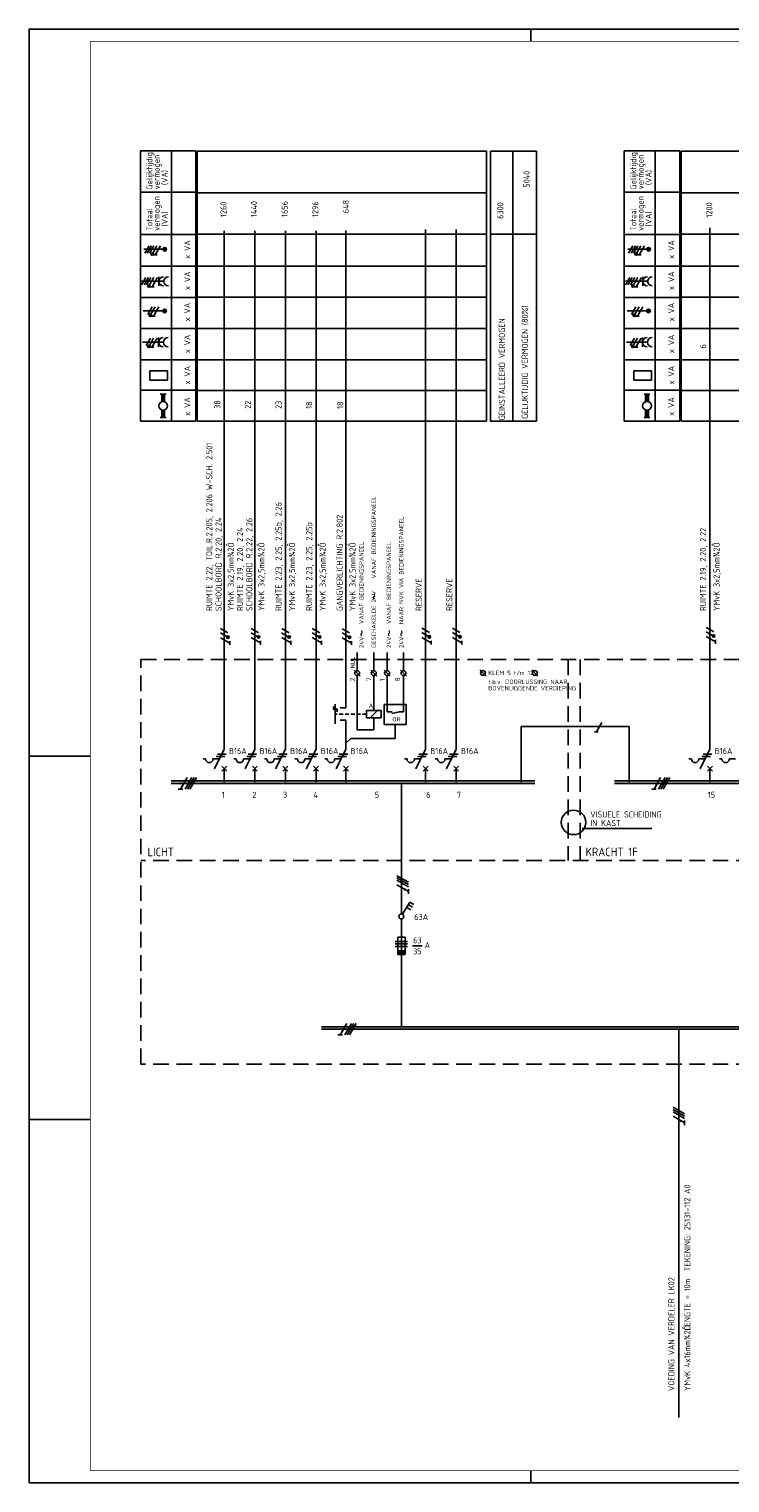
# Model space of a CAD drawing. Header units: millimetres. Extents: x 0 to 841, y 0 to 594.
# Tile 1 of 4: x 0 to 286, y 0 to 594. Entities that reach past the tile are written whole.
import ezdxf
from ezdxf.enums import TextEntityAlignment as Align

# ---------------------------------------------------------------- set-up
doc = ezdxf.new("R2010")
doc.units = ezdxf.units.MM
doc.linetypes.add('HIDDEN', pattern=[9.525, 6.35, -3.175])
doc.layers.get('0').update_dxf_attribs({"linetype": 'CONTINUOUS'})
for name, color, linetype in [('1', 7, 'CONTINUOUS'), ('40', 1, 'CONTINUOUS'), ('70', 1, 'CONTINUOUS'), ('71', 2, 'CONTINUOUS'), ('73', 4, 'CONTINUOUS'), ('BLOKASP', 9, 'CONTINUOUS'), ('EL$2B---_KADER', 4, 'CONTINUOUS'), ('LIJN018', 210, 'CONTINUOUS'), ('LIJN025', 10, 'CONTINUOUS'), ('LIJN035', 50, 'CONTINUOUS'), ('LIJN050', 90, 'CONTINUOUS'), ('TEKST18', 210, 'CONTINUOUS'), ('TEKST25', 10, 'CONTINUOUS'), ('TEKST35', 50, 'CONTINUOUS'), ('TEKST50', 90, 'CONTINUOUS')]:
    doc.layers.add(name, color=color, linetype=linetype)
doc.styles.add('5_0', font='iso.shx')
doc.styles.add('ISO', font='ISO.SHX')
doc.styles.add('NEN', font='iso.shx')
doc.styles.add('ROMAND', font='romand')
doc.styles.get("Standard").update_dxf_attribs({"font": 'iso.shx'})

# ---------------------------------------------------------------- blocks, each defined once
blk = doc.blocks.new('A1')
at = {"layer": 'LIJN025'}
for p, q in [((205, 589), (205, 594)), ((0, 297), (25, 297)), ((0, 148.5), (25, 148.5)), ((205, 0), (205, 5))]:
    blk.add_line(p, q, dxfattribs=at)
blk.add_lwpolyline([(0, 0), (0, 594), (841, 594), (841, 0)], close=True, dxfattribs=at)
at = {"layer": 'LIJN050', "const_width": 0.2}
blk.add_lwpolyline([(836, 5), (836, 589), (25, 589), (25, 5)], close=True, dxfattribs=at)
at = {"layer": 'TEKST25', "style": 'ROMAND', "width": 2.899115}
blk.add_attdef('STATUS', text='', height=2.5, dxfattribs=at).set_placement((795, 71.5), (834, 71.5), align=Align.FIT)
at = {"layer": 'TEKST25', "style": 'ISO'}
for tag, p in [('E', (796.25, 66)), ('NAAM-E', (807.75, 66)), ('DATUM-E', (826, 66)), ('D', (796.25, 61)), ('NAAM-D', (807.75, 61)), ('DATUM-D', (826, 61)), ('C', (796.25, 56)), ('B', (796.25, 51)), ('NAAM-B', (807.75, 51)), ('NAAM-C', (807.75, 56)), ('DATUM-B', (826, 51)), ('DATUM-C', (826, 56)), ('A', (796.25, 46)), ('NAAM-A', (807.75, 46)), ('DATUM-A', (826, 46))]:
    blk.add_attdef(tag, text='', height=2.5, dxfattribs=at).set_placement(p, align=Align.CENTER)
for tag, p in [('DATUM', (673.75, 36.25)), ('SCHAAL', (709, 36.25)), ('GETEKEND', (739.25, 36.25)), ('GECONTOL.', (774, 36.25)), ('FORMAAT', (804.25, 28.25))]:
    blk.add_attdef(tag, p, '', height=2.5, dxfattribs=at)
at = {"layer": 'TEKST35', "style": 'ISO'}
for tag, p in [('PROJECT', (675.5, 72.5)), ('PLAATS', (675.5, 63.5)), ('INSTALLATIE-REGEL1', (675.5, 52.5)), ('INSTALLATIE-REGEL2', (675.5, 43.5))]:
    blk.add_attdef(tag, p, '', height=4, dxfattribs=at)
blk.add_attdef('PROJ.NR.', text='', height=4, dxfattribs=at).set_placement((822, 23), align=Align.CENTER)
at = {"layer": 'TEKST50', "style": 'ISO'}
blk.add_attdef('FILE-NAAM', text='', height=5, dxfattribs=at).set_placement((814.5, 7.5), align=Align.CENTER)
blk = doc.blocks.new('RWS035')
at = {"layer": '71'}
for p, q in [((-2, 8), (2, 8)), ((-1, 2.83), (-1, 8)), ((1, 2.83), (1, 8)), ((2, -8), (-2, -8)), ((-1, -2.83), (-1, -8)), ((1, -2.83), (1, -8))]:
    blk.add_line(p, q, dxfattribs=at)
blk.add_circle((0, 0), 3, dxfattribs=at)
for points in [[(-1, 3), (1, 3), (-1, 8), (1, 8)], [(-1, 3), (-1, 2.9), (0, 3)], [(1, 2.9), (1, 3), (0.1, 3)], [(-1, -3), (-1, -2.9), (-0.1, -3)], [(-1, -8), (1, -8), (-1, -3), (1, -3)], [(1, -3), (1, -2.9), (0.1, -3)]]:
    blk.add_solid(points, dxfattribs=at)
blk = doc.blocks.new('RWS075')
at = {"layer": '71'}
blk.add_line((2, 0), (0, -2), dxfattribs=at)
blk = doc.blocks.new('RWS023', base_point=(227, 181))
at = {"layer": '40', "style": 'NEN'}
blk.add_text('~', height=5, dxfattribs=at).set_placement((223.5, 179.5))

msp = doc.modelspace()

# ---------------------------------------------------------------- linework, layer by layer
at = {"color": 10}
for p, q in [((64.6, 288.17), (61.89, 283.48)), ((66.47, 288.17), (63.76, 283.48)), ((67.41, 288.17), (64.7, 283.48)), ((67.41, 288.17), (64.7, 283.48)), ((68.35, 288.17), (65.64, 283.48)), ((258.01, 288.17), (255.31, 283.48)), ((259.89, 288.17), (257.18, 283.48)), ((260.82, 288.17), (258.12, 283.48)), ((260.82, 288.17), (258.12, 283.48)), ((261.76, 288.17), (259.06, 283.48)), ((62.83, 283.48), (60.95, 283.48)), ((256.24, 283.48), (254.37, 283.48)), ((150.28, 248.1), (154.97, 245.4)), ((150.28, 247.17), (154.97, 244.46)), ((150.28, 247.17), (154.97, 244.46)), ((150.28, 246.23), (154.97, 243.52)), ((150.28, 244.35), (154.97, 241.65)), ((154.97, 242.58), (154.97, 240.71)), ((129.83, 187.76), (127.13, 183.07)), ((131.71, 187.76), (129, 183.07)), ((132.64, 187.76), (129.94, 183.07)), ((132.64, 187.76), (129.94, 183.07)), ((133.58, 187.76), (130.88, 183.07)), ((128.06, 183.07), (126.19, 183.07)), ((263.1, 153.54), (267.78, 150.83)), ((263.1, 152.6), (267.78, 149.9)), ((263.1, 152.6), (267.78, 149.9)), ((263.1, 151.67), (267.78, 148.96)), ((263.1, 149.79), (267.78, 147.08)), ((267.78, 148.02), (267.78, 146.15))]:
    msp.add_line(p, q, dxfattribs=at)
for p, q in [((67.41, 288.17), (64.7, 283.48)), ((260.82, 288.17), (258.12, 283.48)), ((150.28, 247.17), (154.97, 244.46)), ((132.64, 187.76), (129.94, 183.07)), ((263.1, 152.6), (267.78, 149.9))]:
    msp.add_line(p, q)
at = {"color": 10, "const_width": 0.469}
for points in [[(62.9, 284.77, 1), (62.5, 285, 1)], [(256.32, 284.77, 1), (255.91, 285, 1)], [(153.68, 242.66, 1), (153.45, 242.26, 1)], [(128.14, 184.36, 1), (127.73, 184.6, 1)], [(266.49, 148.1, 1), (266.26, 147.69, 1)]]:
    msp.add_lwpolyline(points, format="xyb", close=True, dxfattribs=at)
at = {"layer": '1', "color": 1}
for p, q in [((48.99, 505.48), (47.24, 502.45)), ((49.99, 505.48), (48.24, 502.45)), ((50.99, 505.48), (49.24, 502.45)), ((52.24, 505.48), (50.51, 502.49)), ((53.74, 505.48), (51.55, 501.7)), ((47.72, 492.48), (45.97, 489.45)), ((48.72, 492.48), (46.97, 489.45)), ((49.72, 492.48), (47.97, 489.45)), ((50.97, 492.48), (49.24, 489.49)), ((52.47, 492.48), (50.28, 488.7)), ((50.23, 480.47), (48.48, 477.44)), ((51.48, 480.47), (49.75, 477.48)), ((52.98, 480.47), (50.79, 476.68)), ((49.63, 467.77), (47.88, 464.74)), ((50.88, 467.77), (49.15, 464.78)), ((52.38, 467.77), (50.19, 463.98)), ((81.16, 345.57), (78.17, 347.3)), ((81.99, 343.13), (78.2, 345.32)), ((81.24, 347.29), (78.21, 349.04)), ((93.66, 345.62), (90.67, 347.34)), ((94.49, 343.18), (90.7, 345.37)), ((93.74, 347.34), (90.71, 349.09)), ((106.16, 345.62), (103.17, 347.34)), ((106.99, 343.18), (103.2, 345.37)), ((106.24, 347.34), (103.21, 349.09)), ((118.66, 345.62), (115.67, 347.34)), ((119.49, 343.18), (115.7, 345.37)), ((118.74, 347.34), (115.71, 349.09)), ((130.87, 345.54), (127.88, 347.26)), ((130.94, 347.26), (127.91, 349.01)), ((131.69, 343.1), (127.91, 345.29)), ((163.43, 345.72), (160.44, 347.44)), ((164.26, 343.28), (160.47, 345.47)), ((163.51, 347.44), (160.48, 349.19)), ((175.93, 345.72), (172.94, 347.44)), ((176.76, 343.28), (172.97, 345.47)), ((176.01, 347.44), (172.98, 349.19)), ((279.59, 346.02), (276.61, 347.74)), ((279.67, 347.74), (276.64, 349.49)), ((280.42, 343.58), (276.64, 345.77)), ((124.1, 317.09), (126.1, 315.93)), ((124.1, 316.29), (126.1, 315.13)), ((233.97, 310.63), (231.78, 306.85)), ((149.59, 221.21), (154.59, 221.21)), ((154.59, 221.21), (149.59, 221.21)), ((149.59, 220.21), (154.59, 220.21)), ((149.59, 219.21), (154.59, 219.21))]:
    msp.add_line(p, q, dxfattribs=at)
at = {"layer": '1', "color": 2}
for p, q in [((137.85, 315.6), (137.85, 312.6)), ((137.85, 315.6), (143.85, 315.6)), ((143.85, 315.6), (143.85, 312.6)), ((143.85, 312.6), (137.85, 312.6)), ((75.71, 291.78), (79.72, 299.81)), ((88.21, 291.78), (92.22, 299.81)), ((100.71, 291.78), (104.72, 299.81)), ((113.21, 291.78), (117.22, 299.81)), ((125.41, 291.78), (129.43, 299.81)), ((157.97, 291.78), (161.99, 299.81)), ((170.47, 291.78), (174.49, 299.81)), ((274.14, 291.78), (278.16, 299.81)), ((71.12, 295.78), (72.12, 295.78)), ((75.12, 295.78), (77.71, 295.78)), ((83.62, 295.78), (84.62, 295.78)), ((87.62, 295.78), (90.21, 295.78)), ((96.12, 295.78), (97.12, 295.78)), ((100.12, 295.78), (102.71, 295.78)), ((108.62, 295.78), (109.62, 295.78)), ((112.62, 295.78), (115.21, 295.78)), ((120.83, 295.78), (121.83, 295.78)), ((124.83, 295.78), (127.41, 295.78)), ((153.39, 295.78), (154.39, 295.78)), ((157.39, 295.78), (159.97, 295.78)), ((165.89, 295.78), (166.89, 295.78)), ((169.89, 295.78), (172.47, 295.78)), ((269.56, 295.78), (270.56, 295.78)), ((273.56, 295.78), (276.14, 295.78)), ((282.06, 295.78), (283.06, 295.78)), ((286.06, 295.78), (288.64, 295.78)), ((150.59, 215.96), (150.59, 222.96)), ((150.59, 222.96), (153.59, 222.96)), ((153.59, 222.96), (153.59, 215.96)), ((153.59, 217.46), (150.59, 217.46)), ((153.59, 217.21), (150.59, 217.21)), ((153.59, 216.96), (150.59, 216.96)), ((153.59, 216.71), (150.59, 216.71)), ((153.59, 216.46), (150.59, 216.46)), ((153.59, 216.21), (150.59, 216.21)), ((153.59, 215.96), (150.59, 215.96))]:
    msp.add_line(p, q, dxfattribs=at)
at = {"layer": '1', "color": 1, "linetype": 'HIDDEN', "ltscale": 0.25}
msp.add_line((137.83, 314.07), (125.1, 314.07), dxfattribs=at)
at = {"layer": '1', "color": 1}
for centre in [(50.27, 502.06), (49, 489.06), (49.51, 477.04), (48.91, 464.34), (81.24, 345.54), (93.74, 345.59), (106.24, 345.59), (118.74, 345.59), (130.94, 345.51), (163.51, 345.69), (176.01, 345.69), (279.67, 345.99)]:
    msp.add_circle(centre, 0.5, dxfattribs=at)
at = {"layer": '1', "color": 2}
for centre in [(73.62, 295.78), (86.12, 295.78), (98.62, 295.78), (111.12, 295.78), (123.33, 295.78), (155.89, 295.78), (168.39, 295.78), (272.06, 295.78), (284.56, 295.78)]:
    msp.add_arc(centre, 1.5, 180, 0, dxfattribs=at)
at = {"layer": '70'}
for p, q in [((52.33, 501.7), (50.77, 501.7)), ((51.06, 488.7), (49.5, 488.7)), ((51.57, 476.68), (50.02, 476.68)), ((50.97, 463.98), (49.42, 463.98)), ((81.98, 342.42), (81.98, 343.97)), ((94.48, 342.47), (94.48, 344.02)), ((106.98, 342.47), (106.98, 344.02)), ((119.48, 342.47), (119.48, 344.02)), ((131.68, 342.39), (131.68, 343.94)), ((164.25, 342.57), (164.25, 344.12)), ((176.75, 342.57), (176.75, 344.12)), ((280.41, 342.87), (280.41, 344.42)), ((232.47, 306.85), (230.92, 306.85)), ((76.96, 297.78), (80.46, 297.78)), ((89.46, 297.78), (92.96, 297.78)), ((101.96, 297.78), (105.46, 297.78)), ((114.46, 297.78), (117.96, 297.78)), ((126.66, 297.78), (130.16, 297.78)), ((159.22, 297.78), (162.72, 297.78)), ((171.72, 297.78), (175.22, 297.78)), ((275.39, 297.78), (278.89, 297.78)), ((76.46, 296.78), (79.96, 296.78)), ((88.96, 296.78), (92.46, 296.78)), ((101.46, 296.78), (104.96, 296.78)), ((113.96, 296.78), (117.46, 296.78)), ((126.16, 296.78), (129.66, 296.78)), ((158.72, 296.78), (162.22, 296.78)), ((171.22, 296.78), (174.72, 296.78)), ((274.89, 296.78), (278.39, 296.78)), ((156.6, 219.47), (160.6, 219.47))]:
    msp.add_line(p, q, dxfattribs=at)
at = {"layer": '70', "const_width": 0.5}
for points in [[(50.02, 502.06, 1), (50.52, 502.06, 1)], [(48.75, 489.06, 1), (49.25, 489.06, 1)], [(49.26, 477.04, 1), (49.76, 477.04, 1)], [(48.66, 464.34, 1), (49.16, 464.34, 1)], [(81.24, 345.79, 1), (81.24, 345.29, 1)], [(93.74, 345.84, 1), (93.74, 345.34, 1)], [(106.24, 345.84, 1), (106.24, 345.34, 1)], [(118.74, 345.84, 1), (118.74, 345.34, 1)], [(130.94, 345.76, 1), (130.94, 345.26, 1)], [(163.51, 345.94, 1), (163.51, 345.44, 1)], [(176.01, 345.94, 1), (176.01, 345.44, 1)], [(279.67, 346.24, 1), (279.67, 345.74, 1)]]:
    msp.add_lwpolyline(points, format="xyb", close=True, dxfattribs=at)
at = {"layer": '71'}
for p, q in [((45.93, 490.96), (55.02, 490.96)), ((53.02, 489.08), (53.02, 492.84)), ((46.33, 466.06), (54.93, 466.06)), ((52.93, 464.19), (52.93, 467.94)), ((49.39, 450.62), (49.39, 454.37)), ((49.39, 454.37), (56.58, 454.37)), ((56.58, 450.62), (56.58, 454.37)), ((49.39, 450.62), (56.58, 450.62)), ((135.28, 329.59), (132.78, 332.09)), ((142.06, 329.59), (139.56, 332.09)), ((147.51, 329.59), (145.01, 332.09)), ((154.21, 329.59), (151.71, 332.09)), ((186.69, 329.65), (184.19, 332.15)), ((207.89, 329.65), (205.39, 332.15)), ((125.1, 318.19), (125.1, 310.19)), ((129.43, 316.69), (127.1, 316.69)), ((154.11, 318.02), (145.01, 318.02)), ((145.01, 318.02), (145.01, 309.92)), ((151.25, 315.1), (148.15, 314.34)), ((154.11, 309.92), (154.11, 318.02)), ((129.43, 311.69), (127.1, 311.69)), ((145.01, 309.92), (154.11, 309.92)), ((78.72, 290.78), (80.72, 292.78)), ((80.72, 290.78), (78.72, 292.78)), ((91.22, 290.78), (93.22, 292.78)), ((93.22, 290.78), (91.22, 292.78)), ((103.72, 290.78), (105.72, 292.78)), ((105.72, 290.78), (103.72, 292.78)), ((116.22, 290.78), (118.22, 292.78)), ((118.22, 290.78), (116.22, 292.78)), ((128.43, 290.78), (130.43, 292.78)), ((130.43, 290.78), (128.43, 292.78)), ((160.99, 290.78), (162.99, 292.78)), ((162.99, 290.78), (160.99, 292.78)), ((173.49, 290.78), (175.49, 292.78)), ((175.49, 290.78), (173.49, 292.78)), ((277.16, 290.78), (279.16, 292.78)), ((279.16, 290.78), (277.16, 292.78)), ((152.6, 232.33), (155.49, 237.34)), ((154.24, 235.18), (155.98, 234.18)), ((154.87, 236.26), (156.6, 235.26)), ((155.49, 237.34), (157.23, 236.34))]:
    msp.add_line(p, q, dxfattribs=at)
for centre, radius in [((55.42, 504.05), 0.75), ((55.42, 504.05), 0.5), ((55.42, 504.05), 0.25), ((55.35, 478.85), 0.75), ((55.35, 478.85), 0.5), ((55.35, 478.85), 0.25), ((134.03, 330.84), 1), ((140.81, 330.84), 1), ((146.26, 330.84), 1), ((152.96, 330.84), 1), ((185.44, 330.9), 1), ((206.64, 330.9), 1), ((152.09, 231.46), 1)]:
    msp.add_circle(centre, radius, dxfattribs=at)
for centre in [(54.9, 490.96), (56.9, 490.96), (54.81, 466.06), (56.81, 466.06)]:
    msp.add_arc(centre, 1.88, 90, 270, dxfattribs=at)
at = {"layer": '73'}
for p, q in [((58, 286.8), (206.64, 286.8)), ((58, 285.8), (206.64, 285.8)), ((239.12, 286.8), (741.57, 286.8)), ((239.12, 285.8), (741.57, 285.8)), ((119.45, 186.4), (465.09, 186.4)), ((119.45, 185.4), (465.09, 185.4))]:
    msp.add_line(p, q, dxfattribs=at)
for points in [[(206.64, 285.8), (206.64, 286.8), (58, 285.8), (58, 286.8)], [(741.57, 285.8), (741.57, 286.8), (239.12, 285.8), (239.12, 286.8)], [(465.09, 185.4), (465.09, 186.4), (119.45, 185.4), (119.45, 186.4)]]:
    msp.add_solid(points, dxfattribs=at)
at = {"layer": 'BLOKASP', "color": 9, "linetype": 'Continuous'}
for p, q in [((243.13, 433.77), (243.13, 544.24)), ((243.13, 544.24), (265.81, 544.24)), ((255.81, 433.77), (255.81, 544.24)), ((265.81, 433.77), (265.81, 544.24)), ((243.13, 527.32), (265.81, 527.32)), ((243.13, 510.08), (265.81, 510.08)), ((243.13, 497.2), (265.81, 497.2)), ((243.13, 484.34), (265.81, 484.34)), ((243.13, 471.62), (265.81, 471.62)), ((243.13, 458.85), (265.81, 458.85)), ((243.13, 446.41), (265.81, 446.41)), ((243.13, 433.77), (265.81, 433.77))]:
    msp.add_line(p, q, dxfattribs=at)
at = {"layer": 'BLOKASP', "color": 9}
for p, q in [((246.67, 505.48), (244.92, 502.45)), ((247.67, 505.48), (245.92, 502.45)), ((248.67, 505.48), (246.92, 502.45)), ((249.92, 505.48), (248.2, 502.49)), ((251.42, 505.48), (249.24, 501.7)), ((252.6, 504.05), (244.53, 504.05)), ((250.01, 501.7), (248.46, 501.7)), ((243.61, 490.96), (252.7, 490.96)), ((245.4, 492.48), (243.65, 489.45)), ((246.4, 492.48), (244.65, 489.45)), ((247.4, 492.48), (245.65, 489.45)), ((248.65, 492.48), (246.93, 489.49)), ((248.74, 488.7), (247.19, 488.7)), ((250.15, 492.48), (247.97, 488.7)), ((250.7, 489.08), (250.7, 492.84)), ((252.54, 478.85), (244.34, 478.85)), ((247.91, 480.47), (246.16, 477.44)), ((249.16, 480.47), (247.44, 477.48)), ((249.25, 476.68), (247.7, 476.68)), ((250.66, 480.47), (248.48, 476.68)), ((244.01, 466.06), (252.61, 466.06)), ((247.31, 467.77), (245.56, 464.74)), ((248.56, 467.77), (246.84, 464.78)), ((248.65, 463.98), (247.1, 463.98)), ((250.06, 467.77), (247.88, 463.98)), ((250.61, 464.19), (250.61, 467.94)), ((247.08, 450.62), (247.08, 454.37)), ((247.08, 454.37), (254.26, 454.37)), ((254.26, 450.62), (254.26, 454.37)), ((247.08, 450.62), (254.26, 450.62))]:
    msp.add_line(p, q, dxfattribs=at)
at = {"layer": 'BLOKASP'}
for p, q in [((251.25, 444.85), (253.65, 444.85)), ((251.85, 441.74), (251.85, 444.85)), ((253.05, 441.74), (253.05, 444.85)), ((253.65, 435.25), (251.25, 435.25)), ((251.85, 438.35), (251.85, 435.25)), ((253.05, 438.35), (253.05, 435.25))]:
    msp.add_line(p, q, dxfattribs=at)
at = {"layer": 'BLOKASP', "color": 9, "const_width": 0.5}
for points in [[(247.7, 502.06, 1), (248.2, 502.06, 1)], [(246.43, 489.06, 1), (246.93, 489.06, 1)], [(246.95, 477.04, 1), (247.45, 477.04, 1)], [(246.35, 464.34, 1), (246.85, 464.34, 1)]]:
    msp.add_lwpolyline(points, format="xyb", close=True, dxfattribs=at)
at = {"layer": 'BLOKASP', "color": 9}
for centre, radius in [((247.95, 502.06), 0.5), ((253.1, 504.05), 0.75), ((253.1, 504.05), 0.5), ((253.1, 504.05), 0.25), ((246.68, 489.06), 0.5), ((247.2, 477.04), 0.5), ((253.04, 478.85), 0.75), ((253.04, 478.85), 0.5), ((253.04, 478.85), 0.25), ((246.6, 464.34), 0.5)]:
    msp.add_circle(centre, radius, dxfattribs=at)
at = {"layer": 'BLOKASP'}
msp.add_circle((252.45, 440.05), 1.8, dxfattribs=at)
at = {"layer": 'BLOKASP', "color": 9}
for centre in [(252.58, 490.96), (254.58, 490.96), (252.49, 466.06), (254.49, 466.06)]:
    msp.add_arc(centre, 1.88, 90, 270, dxfattribs=at)
at = {"layer": 'BLOKASP'}
for points in [[(251.85, 441.85), (253.05, 441.85), (251.85, 444.85), (253.05, 444.85)], [(251.85, 441.85), (251.85, 441.79), (252.45, 441.85)], [(253.05, 441.79), (253.05, 441.85), (252.51, 441.85)], [(251.85, 438.25), (251.85, 438.31), (252.39, 438.25)], [(251.85, 435.25), (253.05, 435.25), (251.85, 438.25), (253.05, 438.25)], [(253.05, 438.25), (253.05, 438.31), (252.51, 438.25)]]:
    msp.add_solid(points, dxfattribs=at)
at = {"layer": 'LIJN018', "color": 9, "linetype": 'Continuous'}
for p, q in [((68.67, 544.14), (186.9, 544.14)), ((68.72, 433.8), (68.72, 544.14)), ((266.41, 433.8), (266.41, 544.14)), ((266.41, 544.14), (577.55, 544.14)), ((68.72, 527.14), (186.9, 527.14)), ((266.41, 527.14), (577.55, 527.14)), ((68.72, 510.18), (186.9, 510.18)), ((266.41, 510.18), (577.55, 510.18)), ((68.67, 497.18), (186.9, 497.18)), ((266.41, 497.18), (577.55, 497.18)), ((68.67, 484.4), (186.9, 484.4)), ((266.41, 484.4), (577.55, 484.4)), ((68.67, 471.6), (186.9, 471.6)), ((266.41, 471.6), (577.55, 471.6)), ((68.72, 458.9), (186.9, 458.9)), ((266.41, 458.9), (577.55, 458.9)), ((68.67, 446.4), (186.9, 446.4)), ((266.41, 446.4), (577.55, 446.4)), ((68.67, 433.8), (186.9, 433.8)), ((266.41, 433.8), (577.55, 433.8))]:
    msp.add_line(p, q, dxfattribs=at)
at = {"layer": 'LIJN018', "color": 9}
msp.add_line((186.9, 433.8), (186.9, 544.14), dxfattribs=at)
at = {"layer": 'LIJN025', "linetype": 'Continuous'}
for p, q in [((45.45, 433.77), (45.45, 544.24)), ((45.45, 544.24), (68.12, 544.24)), ((58.12, 433.77), (58.12, 544.24)), ((68.12, 433.77), (68.12, 544.24)), ((188.48, 433.87), (188.48, 544.18)), ((188.48, 544.18), (207.27, 544.18)), ((197.65, 433.87), (197.65, 544.02)), ((207.27, 433.87), (207.27, 544.18)), ((45.45, 527.32), (68.12, 527.32)), ((45.45, 510.08), (68.12, 510.08)), ((188.48, 510.18), (207.27, 510.18)), ((45.45, 497.2), (68.12, 497.2)), ((45.45, 484.34), (68.12, 484.34)), ((45.45, 471.62), (68.12, 471.62)), ((45.45, 458.85), (68.12, 458.85)), ((45.45, 446.41), (68.12, 446.41)), ((45.45, 433.77), (68.12, 433.77))]:
    msp.add_line(p, q, dxfattribs=at)
at = {"layer": 'LIJN025'}
for p, q in [((188.48, 433.87), (207.27, 433.87)), ((142.33, 315.6), (139.33, 312.6)), ((225.91, 267.37), (254.41, 267.37))]:
    msp.add_line(p, q, dxfattribs=at)
at = {"layer": 'LIJN025', "linetype": 'HIDDEN'}
for p, q in [((45.72, 336.37), (771.42, 336.37)), ((45.72, 171.12), (45.72, 336.37)), ((220.16, 336.37), (220.16, 254.37)), ((225.16, 336.37), (225.16, 254.37)), ((771.42, 254.37), (45.72, 254.37)), ((771.42, 171.12), (45.72, 171.12))]:
    msp.add_line(p, q, dxfattribs=at)
at = {"layer": 'LIJN035'}
for p, q in [((79.72, 299.81), (79.72, 511.62)), ((92.22, 299.81), (92.22, 511.62)), ((104.72, 299.81), (104.72, 511.62)), ((117.22, 299.81), (117.22, 511.52)), ((129.43, 316.69), (129.43, 511.68)), ((161.99, 299.81), (161.99, 512.12)), ((174.49, 299.81), (174.49, 512.12)), ((278.16, 299.81), (278.16, 512.82)), ((54.92, 504.05), (46.84, 504.05)), ((54.85, 478.85), (46.65, 478.85)), ((133.99, 331.8), (133.99, 339.34)), ((140.83, 331.84), (140.83, 339.34)), ((146.28, 331.8), (146.28, 339.34)), ((153.01, 331.8), (153.01, 339.34)), ((133.98, 307.71), (133.98, 329.84)), ((140.83, 315.6), (140.83, 329.84)), ((146.28, 315.1), (146.28, 329.84)), ((152.98, 315.1), (152.98, 329.84)), ((146.28, 315.1), (148.26, 315.1)), ((151.25, 315.1), (152.98, 315.1)), ((129.43, 299.81), (129.43, 311.69)), ((140.85, 312.6), (140.85, 307.71)), ((149.6, 304.21), (149.6, 309.92)), ((200.99, 309.12), (245.09, 309.12)), ((200.99, 286.37), (200.99, 309.12)), ((245.09, 286.37), (245.09, 309.12)), ((131.43, 304.21), (149.6, 304.21)), ((133.98, 307.71), (140.85, 307.71)), ((79.72, 286.37), (79.72, 291.87)), ((92.22, 286.37), (92.22, 291.87)), ((104.72, 286.37), (104.72, 291.87)), ((117.22, 286.37), (117.22, 291.87)), ((129.43, 286.37), (129.43, 291.87)), ((161.99, 286.37), (161.99, 291.87)), ((174.49, 286.37), (174.49, 291.87)), ((245.09, 286.37), (245.09, 291.87)), ((278.16, 286.37), (278.16, 291.87)), ((152.09, 232.46), (152.09, 285.87)), ((152.09, 230.46), (152.09, 186.37)), ((148.82, 186.37), (148.82, 186.17))]:
    msp.add_line(p, q, dxfattribs=at)
msp.add_circle((222.41, 269.87), 5, dxfattribs=at)
at = {"layer": 'LIJN050'}
msp.add_line((265.46, 185.4), (265.46, 26.7), dxfattribs=at)

# ---------------------------------------------------------------- block references
at = {"layer": 'EL$2B---_KADER'}
msp.add_blockref('A1', (0, 0), dxfattribs=at)
at = {"layer": 'LIJN035', "xscale": 0.5999999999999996, "yscale": 0.6000000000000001, "zscale": 0.6000000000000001}
msp.add_blockref('RWS035', (54.77, 440.05), dxfattribs=at)
at = {"layer": 'LIJN035', "rotation": 90}
for p in [(141.99, 364.1), (136.94, 349.09), (148.15, 349.09), (153.24, 349.09)]:
    msp.add_blockref('RWS023', p, dxfattribs=at)
at = {"layer": 'TEKST25'}
msp.add_blockref('RWS075', (129.43, 304.21), dxfattribs=at)

# ---------------------------------------------------------------- texts
at = {"layer": '40', "linetype": 'Continuous', "style": 'NEN'}
for s, p in [('Gelijktijdig', (50.37, 528.49)), ('vermogen', (53.37, 528.49)), ('(VA)', (56.62, 530.24)), ('vermogen', (53.37, 511.57)), ('Totaal', (50.37, 511.57)), ('(VA)', (56.62, 513.32)), ('x VA', (65.87, 500.13)), ('x VA', (65.87, 487.36)), ('x VA', (65.87, 474.58)), ('x VA', (65.87, 461.56)), ('x VA', (65.87, 448.78)), ('x VA', (65.87, 436))]:
    msp.add_text(s, height=2.5, rotation=90, dxfattribs=at).set_placement(p)
at = {"layer": '40', "style": 'NEN'}
for s, p in [('5040', (204.46, 532.67)), ('6300', (193.74, 519.85)), ('GELIJKTIJDIG VERMOGEN (80%)', (203.78, 457.89)), ('GEINSTALLEERD VERMOGEN', (194.39, 454.99))]:
    msp.add_text(s, height=2.5, rotation=90, dxfattribs=at).set_placement(p, align=Align.CENTER)
for s, height, p in [('1260', 2.5, (80.66, 517.21)), ('1440', 2.5, (93.16, 517.21)), ('1656', 2.5, (105.66, 517.21)), ('1296', 2.5, (118.16, 517.21)), (' 648', 2.5, (130.63, 517.21)), ('1200', 2.5, (279.09, 517.01)), ('6', 2.5, (276.59, 463.51)), ('38', 2.5, (78.16, 438.83)), ('22', 2.5, (90.66, 438.83)), ('23', 2.5, (103.16, 438.83)), ('18', 2.5, (115.66, 438.83)), ('18', 2.5, (128.38, 438.83)), ('RUIMTE 2.22, TOIL.R.2.205, 2.206 W-SCH. 2.501', 2.5, (74.85, 356.21)), ('RUIMTE 2.23, 2.25, 2.25b, 2.26', 2.5, (103.16, 356.21)), ('GANGVERLICHTING R.2.802', 2.5, (128.11, 356.21)), ('SCHOOLBORD R.2.20, 2.24', 2.5, (78.65, 356.21)), ('RUIMTE 2.19, 2.20, 2.24', 2.5, (87.41, 356.21)), ('SCHOOLBORD R.2.22, 2.26', 2.5, (91.21, 356.21)), ('RUIMTE 2.23, 2.25, 2.25b', 2.5, (115.66, 356.21)), ('RUIMTE 2.19, 2.20, 2.22', 2.5, (276.59, 356.21)), (' YMvK 3x2,5mm¾2Ô', 2.5, (83.66, 354.71)), (' YMvK 3x2,5mm¾2Ô', 2.5, (96.16, 354.71)), (' YMvK 3x2,5mm¾2Ô', 2.5, (108.66, 354.71)), (' YMvK 3x2,5mm¾2Ô', 2.5, (121.16, 354.71)), (' YMvK 3x2,5mm¾2Ô', 2.5, (133.36, 354.71)), (' YMvK 3x2,5mm¾2Ô', 2.5, (282.09, 354.71)), ('RESERVE', 2.5, (160.43, 356.21)), ('RESERVE', 2.5, (172.93, 356.21)), ('2', 2, (133.15, 327.46)), ('7', 2, (139.85, 327.5)), ('1', 2, (145.3, 327.5)), ('8', 2, (151.53, 327.5)), ('TEKENING: 25131-112 A0', 2.5, (270.14, 86.46)), ('VOEDING VAN VERDELER LK02 ', 2.5, (263.64, 37.54)), ('LENGTE = 10m', 2.5, (270.14, 62.2)), ('YMvK 4x16mm¾2Ô', 2.5, (270.14, 37.54))]:
    msp.add_text(s, height=height, rotation=90, dxfattribs=at).set_placement(p)
for s, height, p in [('A', 2, (138.64, 316.46)), ('OR', 1.8, (148.38, 311.12)), ('B16A', 2.5, (81.64, 297.79)), ('B16A', 2.5, (94.14, 297.79)), ('B16A', 2.5, (106.64, 297.79)), ('B16A', 2.5, (119.14, 297.79)), ('B16A', 2.5, (131.34, 297.79)), ('B16A', 2.5, (163.9, 297.79)), ('B16A', 2.5, (176.4, 297.79)), ('B16A', 2.5, (280.07, 297.79)), ('A', 2.5, (161.6, 218.47))]:
    msp.add_text(s, height=height, dxfattribs=at).set_placement(p)
for s, p in [('63', (158.6, 220.47)), ('35', (158.6, 215.97))]:
    msp.add_text(s, height=2.5, dxfattribs=at).set_placement(p, align=Align.CENTER)
at = {"layer": 'BLOKASP', "color": 9, "linetype": 'Continuous', "style": 'NEN'}
for s, p in [('Gelijktijdig', (248.06, 528.49)), ('vermogen', (251.06, 528.49)), ('(VA)', (254.31, 530.24)), ('vermogen', (251.06, 511.57)), ('Totaal', (248.06, 511.57)), ('(VA)', (254.31, 513.32)), ('x VA', (263.56, 500.13)), ('x VA', (263.56, 487.36)), ('x VA', (263.56, 474.58)), ('x VA', (263.56, 461.56)), ('x VA', (263.56, 448.78)), ('x VA', (263.56, 436))]:
    msp.add_text(s, height=2.5, rotation=90, dxfattribs=at).set_placement(p)
at = {"layer": 'TEKST18', "style": 'NEN'}
for s, p in [('GESCHAKELDE 24V    VANAF BEDIENINGSPANEEL', (141.71, 341.14)), ('24V    NAAR NVK VIA BEDIENINGSPANEEL', (152.96, 341.14)), ('24V    VANAF BEDIENINGSPANEEL', (136.65, 341.14)), ('24V    VANAF BEDIENINGSPANEEL', (147.87, 341.14)), ('NUL', (133.11, 332.79))]:
    msp.add_text(s, height=1.8, rotation=90, dxfattribs=at).set_placement(p)
at = {"layer": 'TEKST18'}
for s, p in [('t.b.v. DOORLUSSING NAAR', (187.57, 326.43)), ('KLEM 5 t/m 12', (187.57, 330.03)), ('BOVENLIGGENDE VERDIEPING', (187.57, 323.83))]:
    msp.add_text(s, height=1.8, dxfattribs=at).set_placement(p)
at = {"layer": 'TEKST25', "style": '5_0'}
for s, p in [('1', (78.72, 279.87)), ('2', (91.22, 279.87)), ('3', (103.72, 279.87)), ('4', (116.22, 279.87)), ('5', (141.22, 279.87)), ('6', (162.25, 279.87)), ('7', (174.75, 279.87)), ('15', (277.27, 279.87)), ('VISUELE SCHEIDING', (229.27, 271.87)), ('IN KAST', (229.27, 268.37)), ('63A', (157.34, 229.96))]:
    msp.add_text(s, height=2.5, dxfattribs=at).set_placement(p)
at = {"layer": 'TEKST35', "linetype": 'HIDDEN', "style": 'ISO'}
for s, p in [('LICHT', (48.4, 256.06)), ('KRACHT 1F', (227.33, 256.06))]:
    msp.add_text(s, height=3.5, dxfattribs=at).set_placement(p)

doc.saveas('drawing.dxf')
